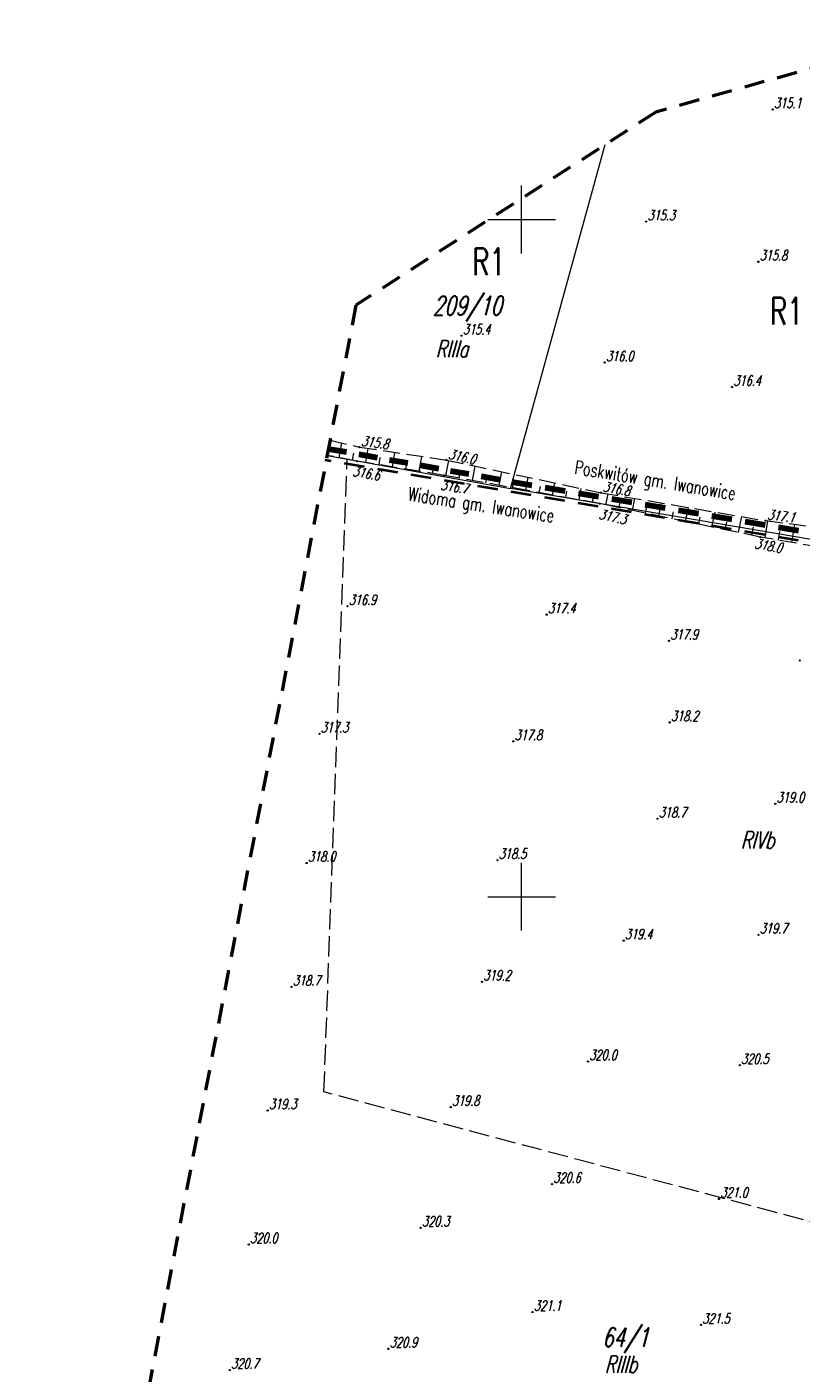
# Model space of a CAD drawing. Header units: metres. Extents: x 7429509 to 7429692, y 5564202 to 5564584.
# Tile 5 of 15: x 7429513 to 7429571, y 5564365 to 5564464. Entities that reach past the tile are written whole.
import ezdxf
from ezdxf.enums import TextEntityAlignment as Align

# ---------------------------------------------------------------- set-up
doc = ezdxf.new("R2010")
doc.units = ezdxf.units.M
doc.header["$MEASUREMENT"] = 0
for name, pattern in [('1', [0]), ('4', [2.5, 1.5, -1]), ('GDE', [0]), ('GUK', [2, 1.5, -0.5]), ('WSD', [1.75, 1.25, -0.5]), ('WSQ', [1.75, 1.25, -0.5])]:
    doc.linetypes.add(name, pattern=pattern)
doc.layers.get('0').update_dxf_attribs({"color": 250, "linetype": 'CONTINUOUS', "lineweight": 100})
for name, color, linetype, lineweight in [('EDZPD_L_0', 3, 'GDE', 13), ('EDZTD_T_0', 3, 'CONTINUOUS', 18), ('EKLPK_L_0', 3, 'GUK', 18), ('EKLTK_T_0', 3, 'CONTINUOUS', 25), ('ESPPP_L_4', 7, 'CONTINUOUS', 35), ('KRZYZE_L_0', 7, '1', 9), ('MPZP_L_0', 4, '4', 40), ('MPZP_T_0', 4, 'CONTINUOUS', 20), ('RAMKA_T_0', 7, 'CONTINUOUS', 13), ('WUKOS_T_0', 7, 'CONTINUOUS', 18), ('WUKOS_T_1', 7, 'CONTINUOUS', 9), ('WUKPS_L_2', 7, '1', 9), ('ZAKRES_L_0', 7, '4', 50)]:
    doc.layers.add(name, color=color, linetype=linetype, lineweight=lineweight)
doc.styles.get("Standard").update_dxf_attribs({"font": 'Simplex.SHX', "width": 0.75})

# ---------------------------------------------------------------- blocks, each defined once
blk = doc.blocks.new('WSP')
at = {"linetype": 'Continuous'}
blk.add_circle((0, 0), 0.045, dxfattribs=at)

msp = doc.modelspace()

# ---------------------------------------------------------------- linework, layer by layer
at = {"layer": 'EDZPD_L_0', "linetype": '1', "lineweight": 18}
for p, q in [((7429549.19, 5564430.15), (7429556.178, 5564455.534)), ((7429535.644, 5564432.586), (7429549.19, 5564430.15)), ((7429578.73, 5564425.12), (7429549.19, 5564430.15))]:
    msp.add_line(p, q, dxfattribs=at)
at = {"layer": 'EKLPK_L_0', "linetype": 'GUK'}
for p, q in [((7429535.41, 5564385.59), (7429537.13, 5564432.32)), ((7429597.86, 5564368.93), (7429535.41, 5564385.59))]:
    msp.add_line(p, q, dxfattribs=at)
at = {"layer": 'ESPPP_L_4', "lineweight": 100}
for p, q in [((7429535.733, 5564433.078), (7429537.087, 5564432.835)), ((7429537.99, 5564432.672), (7429539.345, 5564432.429)), ((7429540.248, 5564432.266), (7429541.603, 5564432.023)), ((7429542.506, 5564431.86), (7429543.86, 5564431.617)), ((7429544.763, 5564431.454), (7429546.118, 5564431.211)), ((7429547.021, 5564431.048), (7429548.375, 5564430.805)), ((7429549.274, 5564430.643), (7429550.751, 5564430.391)), ((7429551.736, 5564430.224), (7429553.213, 5564429.972)), ((7429554.197, 5564429.805), (7429555.674, 5564429.553)), ((7429556.659, 5564429.385), (7429558.136, 5564429.134)), ((7429559.121, 5564428.966), (7429560.598, 5564428.715)), ((7429561.582, 5564428.547), (7429563.059, 5564428.296)), ((7429564.044, 5564428.128), (7429565.521, 5564427.876)), ((7429566.506, 5564427.709), (7429567.983, 5564427.457)), ((7429568.967, 5564427.29), (7429570.444, 5564427.038))]:
    msp.add_line(p, q, dxfattribs=at)
at = {"layer": 'KRZYZE_L_0', "linetype": '1'}
for p, q in [((7429550, 5564447.5), (7429550, 5564452.5)), ((7429547.5, 5564450), (7429552.5, 5564450)), ((7429550, 5564397.5), (7429550, 5564402.5)), ((7429547.5, 5564400), (7429552.5, 5564400))]:
    msp.add_line(p, q, dxfattribs=at)
at = {"layer": 'MPZP_L_0', "linetype": '4'}
msp.add_line((7429602.476, 5564420.842), (7429535.503, 5564432.237), dxfattribs=at)
at = {"layer": 'WUKPS_L_2', "linetype": 'WSD'}
for p, q in [((7429535.859, 5564433.706), (7429538.043, 5564433.192)), ((7429538.043, 5564433.192), (7429544.454, 5564432.239)), ((7429544.454, 5564432.239), (7429555.865, 5564429.828)), ((7429555.865, 5564429.828), (7429568.016, 5564427.765)), ((7429568.016, 5564427.765), (7429578.643, 5564426.419))]:
    msp.add_line(p, q, dxfattribs=at)
at = {"layer": 'WUKPS_L_2', "linetype": '1'}
for p, q in [((7429536.53, 5564432.415), (7429536.739, 5564433.499)), ((7429537.512, 5564432.225), (7429537.613, 5564432.747)), ((7429538.497, 5564432.055), (7429538.668, 5564433.099)), ((7429539.484, 5564431.893), (7429539.57, 5564432.423)), ((7429540.471, 5564431.732), (7429540.646, 5564432.805)), ((7429542.445, 5564431.409), (7429542.625, 5564432.511)), ((7429541.458, 5564431.571), (7429541.547, 5564432.114)), ((7429543.431, 5564431.248), (7429543.523, 5564431.806)), ((7429544.418, 5564431.084), (7429544.622, 5564432.204)), ((7429545.402, 5564430.905), (7429545.501, 5564431.451)), ((7429546.386, 5564430.726), (7429546.579, 5564431.79)), ((7429548.353, 5564430.369), (7429548.537, 5564431.376)), ((7429547.37, 5564430.548), (7429547.464, 5564431.065)), ((7429549.337, 5564430.19), (7429549.426, 5564430.68)), ((7429550.321, 5564430.011), (7429550.494, 5564430.963)), ((7429552.289, 5564429.653), (7429552.452, 5564430.549)), ((7429551.305, 5564429.832), (7429551.389, 5564430.294)), ((7429553.273, 5564429.474), (7429553.352, 5564429.908)), ((7429554.257, 5564429.295), (7429554.409, 5564430.136)), ((7429555.241, 5564429.116), (7429555.314, 5564429.523)), ((7429556.222, 5564428.926), (7429556.391, 5564429.739)), ((7429558.18, 5564428.518), (7429558.365, 5564429.404)), ((7429557.201, 5564428.722), (7429557.29, 5564429.147)), ((7429559.159, 5564428.314), (7429559.255, 5564428.775)), ((7429560.138, 5564428.11), (7429560.338, 5564429.069)), ((7429561.117, 5564427.906), (7429561.221, 5564428.404)), ((7429562.096, 5564427.703), (7429562.311, 5564428.734)), ((7429564.054, 5564427.295), (7429564.284, 5564428.399)), ((7429563.075, 5564427.499), (7429563.186, 5564428.032)), ((7429565.033, 5564427.091), (7429565.152, 5564427.661)), ((7429566.012, 5564426.887), (7429566.257, 5564428.064)), ((7429567.972, 5564426.492), (7429568.186, 5564427.744)), ((7429569.944, 5564426.156), (7429570.172, 5564427.492)), ((7429566.991, 5564426.683), (7429567.117, 5564427.29)), ((7429568.958, 5564426.324), (7429569.068, 5564426.971))]:
    msp.add_line(p, q, dxfattribs=at)
at = {"layer": 'WUKPS_L_2', "linetype": 'WSQ'}
for p, q in [((7429537.84, 5564432.162), (7429535.644, 5564432.586)), ((7429544.282, 5564431.109), (7429537.84, 5564432.162)), ((7429555.765, 5564429.021), (7429544.282, 5564431.109)), ((7429567.626, 5564426.551), (7429555.765, 5564429.021)), ((7429578.924, 5564424.627), (7429567.626, 5564426.551))]:
    msp.add_line(p, q, dxfattribs=at)
at = {"layer": 'ZAKRES_L_0', "linetype": '4'}
for p, q in [((7429582.361, 5564464.216), (7429559.903, 5564457.933)), ((7429559.903, 5564457.933), (7429537.767, 5564443.679)), ((7429537.767, 5564443.679), (7429513.485, 5564316.798))]:
    msp.add_line(p, q, dxfattribs=at)

# ---------------------------------------------------------------- block references
at = {"layer": 'WUKOS_T_0'}
for p in [(7429568.54, 5564458.12), (7429559.2, 5564449.84), (7429567.48, 5564446.88), (7429545.57, 5564441.42), (7429556.14, 5564439.44), (7429565.54, 5564437.63), (7429538.04, 5564433.19), (7429537.84, 5564432.16), (7429544.45, 5564432.24), (7429544.28, 5564431.11), (7429555.86, 5564429.83), (7429555.76, 5564429.02), (7429568.02, 5564427.76), (7429567.63, 5564426.55), (7429537.15, 5564421.45), (7429551.85, 5564420.83), (7429560.89, 5564418.89), (7429570.54, 5564417.44), (7429560.93, 5564412.87), (7429535.08, 5564412.03), (7429549.39, 5564411.47), (7429568.73, 5564406.86), (7429560.03, 5564405.76), (7429534.13, 5564402.49), (7429548.22, 5564402.7), (7429557.53, 5564396.76), (7429567.49, 5564397.19), (7429547.08, 5564393.72), (7429533.02, 5564393.34), (7429554.9, 5564387.84), (7429566.11, 5564387.56), (7429531.26, 5564384.22), (7429544.76, 5564384.47), (7429552.24, 5564378.78), (7429564.57, 5564377.69), (7429542.55, 5564375.56), (7429529.86, 5564374.33), (7429550.81, 5564369.34), (7429563.24, 5564368.39), (7429540.17, 5564366.63), (7429528.46, 5564365.06)]:
    msp.add_blockref('WSP', p, dxfattribs=at)

# ---------------------------------------------------------------- texts
at = {"layer": 'EDZTD_T_0', "oblique": 15, "width": 0.7}
for s, p in [('209/10', (7429543.454, 5564444.326)), ('64/1', (7429555.951, 5564368.163))]:
    msp.add_text(s, height=1.3889, dxfattribs=at).set_placement(p, align=Align.TOP_LEFT)
at = {"layer": 'EKLTK_T_0', "oblique": 15, "width": 0.7}
for s, p in [('RIIIa', (7429543.664, 5564441.076)), ('RIVb', (7429566.194, 5564404.808)), ('RIIIb', (7429556.142, 5564366.112))]:
    msp.add_text(s, height=1.25, dxfattribs=at).set_placement(p, align=Align.TOP_LEFT)
at = {"layer": 'MPZP_T_0', "width": 0.7}
for p in [(7429546.353, 5564447.887), (7429568.336, 5564444.239)]:
    msp.add_text('R1', height=2, dxfattribs=at).set_placement(p, align=Align.TOP_LEFT)
at = {"layer": 'RAMKA_T_0', "width": 0.7}
for s, rotation, p in [('Poskwitów gm. Iwanowice', 350.59631, (7429554.014, 5564432.229)), ('Widoma gm. Iwanowice', 351.32683, (7429541.716, 5564430.252))]:
    msp.add_text(s, height=1, rotation=rotation, dxfattribs=at).set_placement(p, align=Align.TOP_LEFT)
at = {"layer": 'WUKOS_T_1', "oblique": 15, "width": 0.7}
for s, p in [('315.1', (7429568.64, 5564458.22)), ('315.3', (7429559.3, 5564449.94)), ('315.8', (7429567.58, 5564446.98)), ('315.4', (7429545.67, 5564441.52)), ('316.0', (7429556.24, 5564439.54)), ('316.4', (7429565.64, 5564437.73)), ('316.9', (7429537.25, 5564421.55)), ('317.4', (7429551.95, 5564420.93)), ('317.9', (7429560.99, 5564418.99)), ('318.2', (7429561.03, 5564412.97)), ('317.3', (7429535.18, 5564412.13)), ('317.8', (7429549.49, 5564411.57)), ('319.0', (7429568.83, 5564406.96)), ('318.7', (7429560.13, 5564405.86)), ('318.5', (7429548.32, 5564402.8)), ('318.0', (7429534.23, 5564402.59)), ('319.4', (7429557.63, 5564396.86)), ('319.7', (7429567.59, 5564397.29)), ('319.2', (7429547.18, 5564393.82)), ('318.7', (7429533.12, 5564393.44)), ('320.0', (7429555, 5564387.94)), ('320.5', (7429566.21, 5564387.66)), ('319.3', (7429531.36, 5564384.32)), ('319.8', (7429544.86, 5564384.57)), ('320.6', (7429552.34, 5564378.88)), ('321.0', (7429564.67, 5564377.79)), ('320.3', (7429542.65, 5564375.66)), ('320.0', (7429529.96, 5564374.43)), ('321.1', (7429550.91, 5564369.44)), ('321.5', (7429563.34, 5564368.49)), ('320.9', (7429540.27, 5564366.73)), ('320.7', (7429528.56, 5564365.16))]:
    msp.add_text(s, height=0.75, dxfattribs=at).set_placement(p)
for s, rotation, p in [('315.8', 352.61317, (7429538.14, 5564433.29)), ('316.0', 347.66608, (7429544.55, 5564432.34)), ('316.6', 350.54306, (7429537.489, 5564431.057)), ('316.7', 351.20229, (7429543.993, 5564430.05)), ('316.8', 349.71233, (7429555.96, 5564429.93)), ('317.3', 347.64589, (7429555.662, 5564427.906)), ('317.1', 352.94002, (7429568.12, 5564427.86)), ('318.0', 349.63709, (7429567.174, 5564425.725))]:
    msp.add_text(s, height=0.75, rotation=rotation, dxfattribs=at).set_placement(p)

doc.saveas('drawing.dxf')
